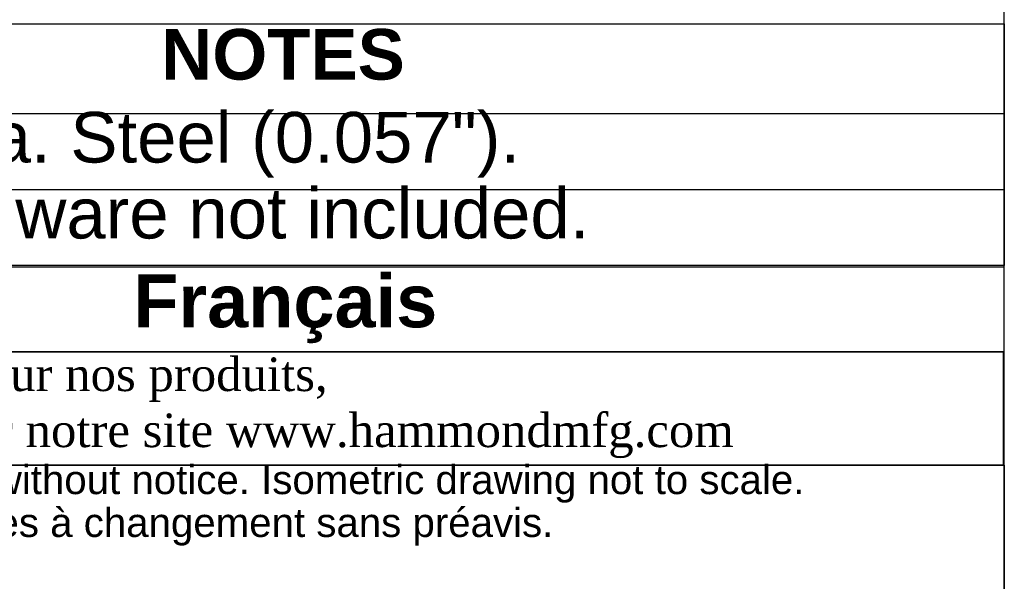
# Model space of a CAD drawing. Header units: inches. Extents: x 0 to 80, y 0 to 59.8.
# Tile 10 of 12: x 68.3 to 80, y 6.7 to 13.3. Entities that reach past the tile are written whole.
import ezdxf
from ezdxf.enums import TextEntityAlignment as Align

# ---------------------------------------------------------------- set-up
doc = ezdxf.new("R2010")
doc.units = ezdxf.units.IN
doc.header["$MEASUREMENT"] = 0
doc.layers.add('Default', color=7, linetype='Continuous')
doc.styles.add('SEACAD_Arial', font='arial.ttf')
doc.styles.add('SEACAD_ArialB', font='arialbd.ttf')

# ---------------------------------------------------------------- blocks, each defined once
blk = doc.blocks.new('SE1')
at = {"color": 7, "linetype": 'Continuous'}
for p, q in [((62.864, 12.202), (80.003, 12.202)), ((62.864, 11.302), (80.003, 11.302))]:
    blk.add_line(p, q, dxfattribs=at)
blk.add_lwpolyline([(62.864, 10.402), (62.864, 13.267), (80.003, 13.267), (80.003, 10.402), (62.864, 10.402)], dxfattribs=at)
for s, style, p in [('NOTES', 'SEACAD_ArialB', (70.013, 13.204)), ('Material: 16 ga. Steel (0.057").', 'SEACAD_Arial', (62.927, 12.221)), ('Mounting hardware not included.', 'SEACAD_Arial', (62.927, 11.321))]:
    blk.add_text(s, height=0.6, dxfattribs=dict(at, style=style)).set_placement(p, align=Align.TOP_LEFT)
blk = doc.blocks.new('Block13')
at = {"layer": 'Default', "color": 7, "linetype": 'Continuous'}
for p, q in [((0, 1.6479), (3.5155, 1.6479)), ((3.5155, 1.6479), (3.5155, 0))]:
    blk.add_line(p, q, dxfattribs=at)
at = {"layer": 'Default', "char_height": 0.07, "attachment_point": 1}
for s, insert, width in [('{\\fArial|b0||i0||c0|p34;\\C7;\\H7.e-002;\\W1.;\\T1.;Data subject to change without notice. Isometric drawing not to scale.}', (0.0298, 1.6475), 3.486391), ('{\\fArial|b0||i0||c0|p34;\\C7;\\H7.e-002;\\W1.;\\T1.;Les données sont sujettes à changement sans préavis.}', (0.0334, 1.5433), 3.235631)]:
    blk.add_mtext(s, dxfattribs=dict(at, insert=insert, width=width))
blk = doc.blocks.new('Block11')
at = {"layer": 'Default', "color": 7}
blk.add_blockref('Block13', (0, 0), dxfattribs=at)
blk = doc.blocks.new('Block10')
at = {"layer": 'Default', "color": 7}
blk.add_blockref('Block11', (0, 0), dxfattribs=at)
blk = doc.blocks.new('Block2')
at = {"layer": 'Default', "color": 7, "xscale": 15, "yscale": 15, "zscale": 15}
blk.add_blockref('Block10', (-52.744, 0), dxfattribs=at)
blk = doc.blocks.new('Block222')
at = {"layer": 'Default', "color": 7}
blk.add_blockref('Block2', (106.578, -49.503), dxfattribs=at)

msp = doc.modelspace()

# ---------------------------------------------------------------- linework, layer by layer
at = {"layer": 'Default', "color": 7, "linetype": 'Continuous'}
msp.add_line((80, 0), (80, 59.783), dxfattribs=at)
for points in [[(62.864, 10.382), (62.864, 9.379), (80, 9.379), (80, 10.382), (62.864, 10.382)], [(62.864, 9.378), (62.864, 8.037), (79.994, 8.037), (79.994, 9.378), (62.864, 9.378)]]:
    msp.add_lwpolyline(points, dxfattribs=at)

# ---------------------------------------------------------------- block references
msp.add_blockref('SE1', (0, 0))
at = {"layer": 'Default', "color": 7, "xscale": 0.325, "yscale": 0.325, "zscale": 0.325}
msp.add_blockref('Block222', (45.368, 16.089), dxfattribs=at)

# ---------------------------------------------------------------- texts
at = {"layer": 'Default'}
for s, insert, char_height, width, attachment_point in [('{\\fArial|b1||i0||c0|p34;\\C7;\\H0.15045;\\W1.;  }{\\fArial|b1||i0||c0|p34;\\C7;\\H0.626875;\\W1.;Français                                                         }', (71.425, 9.887), 0.626875, 17.30818, 5), ('{\\fTimes New Roman|b0||i0||c0|p34;\\C7;\\H0.3985;\\W1.; Pour tous les détails sur nos produits, \\P}{\\fTimes New Roman|b0||i0||c0|p34;\\C7;\\H0.3985;\\W1.; svp veuillez consulter notre site www.hammondmfg.com                      }', (62.857, 8.714), 0.3985, 17.30113, 4)]:
    msp.add_mtext(s, dxfattribs=dict(at, insert=insert, char_height=char_height, width=width, attachment_point=attachment_point))

doc.saveas('drawing.dxf')
